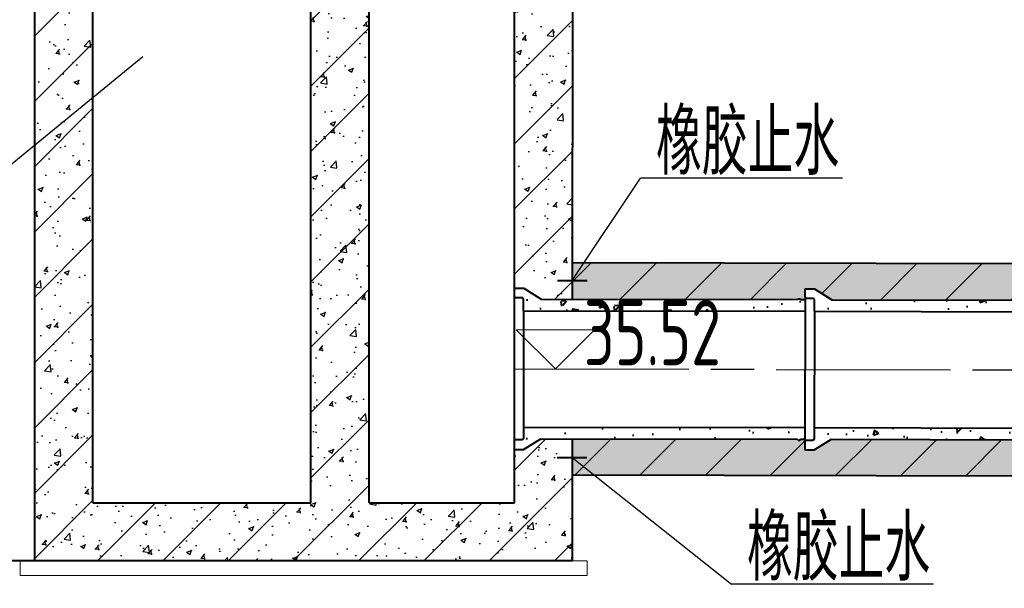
# Model space of a CAD drawing. Header units: millimetres. Extents: x 65530 to 130460, y -103607 to -18875.
# Tile 48 of 73: x 87924 to 88601, y -46296 to -45905. Entities that reach past the tile are written whole.
import ezdxf

# ---------------------------------------------------------------- set-up
doc = ezdxf.new("R2010")
doc.units = ezdxf.units.MM
doc.header["$LTSCALE"] = 0.5
doc.linetypes.add('ACAD_ISO08W100', pattern=[36, 24, -3, 6, -3])
doc.layers.add('图层2', color=3, linetype='ACAD_ISO08W100')
for name, color, linetype, lineweight in [('标注线', 4, 'Continuous', 13), ('粗线', 1, 'Continuous', 40), ('细实线', 7, 'Continuous', 25), ('虚线', 3, 'Continuous', 20)]:
    doc.layers.add(name, color=color, linetype=linetype, lineweight=lineweight)
doc.styles.add('HzTxt', font='tssdeng.shx', dxfattribs={"width": 0.7, "bigfont": 'hztxt.shx'})
pattern_1 = [(45, (0, 0), (-22.45064030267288, 22.45064030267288), [])]
pattern_2 = [(49.99999999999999, (0, 0), (36.4369337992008, -3.187817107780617), [3.81, -41.91]), (355, (0, 0), (-7.048565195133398, 38.211328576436), [3.048, -33.528]), (100.451, (3.0364, -0.26565), (29.38850033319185, 35.02333756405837), [3.238, -35.618]), (46.18420000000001, (0, 10.16), (54.21580817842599, -8.40846558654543), [5.715, -62.865]), (96.6356, (4.517980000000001, 9.4593), (47.48084689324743, 49.48511117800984), [4.857, -53.427]), (351.1840000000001, (0, 10.16), (47.48092116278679, 49.48502357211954), [4.572, -50.292]), (21, (5.08, 7.620000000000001), (30.32297596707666, -20.4531037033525), [3.81, -41.91]), (326.0000000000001, (5.08, 7.620000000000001), (12.36040566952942, 36.83759322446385), [3.048, -33.528]), (71.4514, (7.6069, 5.91558), (42.6832981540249, 16.38457154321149), [3.238, -35.618]), (37.50000000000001, (0, 0), (0.6177206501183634, 16.91100777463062), [0, -33.1216, 0, -34.036, 0, -33.655]), (7.499999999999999, (0, 0), (13.36393250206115, 20.0361149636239), [0, -19.4056, 0, -32.3596, 0, -12.827]), (327.5, (-11.3284, 0), (27.11811903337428, -1.145748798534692), [0, -12.7, 0, -39.624, 0, -52.578]), (317.5, (-16.4084, 0), (29.62583627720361, 5.085298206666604), [0, -16.51, 0, -26.3144, 0, -37.338])]

# ---------------------------------------------------------------- blocks, each defined once
blk = doc.blocks.new('0.6m')
at = {"linetype": 'Continuous'}
h = blk.add_hatch(dxfattribs=at)
h.set_pattern_fill('AR-CONC', color=256, scale=0.2, style=0)
h.set_pattern_definition([(49.99999999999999, (0, 10), (36.4369337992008, -3.187817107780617), [3.81, -41.91]), (355, (0, 10), (-7.048565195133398, 38.211328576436), [3.048, -33.528]), (100.451, (3.0364, 9.73435), (29.38850033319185, 35.02333756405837), [3.238, -35.618]), (46.18420000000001, (0, 20.16), (54.21580817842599, -8.40846558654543), [5.715, -62.865]), (96.6356, (4.517980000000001, 19.4593), (47.48084689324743, 49.48511117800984), [4.857, -53.427]), (351.1840000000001, (0, 20.16), (47.48092116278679, 49.48502357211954), [4.572, -50.292]), (21, (5.08, 17.62), (30.32297596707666, -20.4531037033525), [3.81, -41.91]), (326.0000000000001, (5.08, 17.62), (12.36040566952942, 36.83759322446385), [3.048, -33.528]), (71.4514, (7.6069, 15.91558), (42.6832981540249, 16.38457154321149), [3.238, -35.618]), (37.50000000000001, (0, 10), (0.6177206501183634, 16.91100777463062), [0, -33.1216, 0, -34.036, 0, -33.655]), (7.499999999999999, (0, 10), (13.36393250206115, 20.0361149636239), [0, -19.4056, 0, -32.3596, 0, -12.827]), (327.5, (-11.3284, 10), (27.11811903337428, -1.145748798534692), [0, -12.7, 0, -39.624, 0, -52.578]), (317.5, (-16.4084, 10), (29.62583627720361, 5.085298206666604), [0, -16.51, 0, -26.3144, 0, -37.338])])
h.paths.add_polyline_path([(5.40000000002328, 18), (4.800000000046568, 18.54000000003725), (3.599999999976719, 18.54000000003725), (3.000000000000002, 18), (0, 18), (0, 10), (193.7000000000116, 10), (193.7000000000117, 17.81999999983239), (194.2999999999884, 18.77999999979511), (199.1000000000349, 18.77999999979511), (200.0000000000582, 19.37999999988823), (200.0000000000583, 25.37999999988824), (193.7000000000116, 25.37999999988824), (181.6464292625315, 18)])
h = blk.add_hatch(dxfattribs=at)
h.set_pattern_fill('AR-CONC', color=256, scale=0.2, style=0)
h.set_pattern_definition([(49.99999999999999, (0, -85.37999999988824), (36.4369337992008, -3.187817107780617), [3.81, -41.91]), (355, (0, -85.37999999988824), (-7.048565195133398, 38.211328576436), [3.048, -33.528]), (100.451, (3.036399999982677, -85.64564999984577), (29.38850033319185, 35.02333756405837), [3.238, -35.618]), (46.18420000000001, (0, -75.21999999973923), (54.21580817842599, -8.40846558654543), [5.715, -62.865]), (96.6356, (4.517980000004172, -75.9206999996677), (47.48084689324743, 49.48511117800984), [4.857, -53.427]), (351.1840000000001, (0, -75.21999999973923), (47.48092116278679, 49.48502357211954), [4.572, -50.292]), (21, (5.080000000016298, -77.75999999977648), (30.32297596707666, -20.4531037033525), [3.81, -41.91]), (326.0000000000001, (5.080000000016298, -77.75999999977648), (12.36040566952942, 36.83759322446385), [3.048, -33.528]), (71.4514, (7.606900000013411, -79.4644200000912), (42.6832981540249, 16.38457154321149), [3.238, -35.618]), (37.50000000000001, (0, -85.37999999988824), (0.6177206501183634, 16.91100777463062), [0, -33.1216, 0, -34.036, 0, -33.655]), (7.499999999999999, (0, -85.37999999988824), (13.36393250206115, 20.0361149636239), [0, -19.4056, 0, -32.3596, 0, -12.827]), (327.5, (-11.32839999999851, -85.37999999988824), (27.11811903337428, -1.145748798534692), [0, -12.7, 0, -39.624, 0, -52.578]), (317.5, (-16.40840000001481, -85.37999999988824), (29.62583627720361, 5.085298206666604), [0, -16.51, 0, -26.3144, 0, -37.338])])
h.paths.add_polyline_path([(0, -70), (0, -78), (3, -78), (3.599999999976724, -78.54000000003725), (4.800000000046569, -78.54000000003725), (5.400000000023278, -78), (181.6464292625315, -78), (193.7000000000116, -85.37999999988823), (200.0000000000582, -85.37999999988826), (200.0000000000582, -79.37999999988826), (199.1000000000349, -78.77999999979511), (194.2999999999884, -78.77999999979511), (193.7000000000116, -77.81999999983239), (193.7000000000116, -70)])
for p, q in [((193.7000000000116, 25.37999999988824), (181.6464292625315, 18)), ((200.0000000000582, 25.37999999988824), (193.7000000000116, 25.37999999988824)), ((200.0000000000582, 19.37999999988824), (200.0000000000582, 25.37999999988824)), ((0, -78), (0, 18)), ((3, 18), (0, 18)), ((3.599999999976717, 18.54000000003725), (3, 18)), ((4.800000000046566, 18.54000000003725), (3.599999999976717, 18.54000000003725)), ((4.800000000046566, 18.54000000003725), (5.400000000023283, 18)), ((181.6464292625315, 18), (5.400000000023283, 18)), ((193.7000000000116, 17.81999999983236), (194.2999999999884, 18.77999999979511)), ((193.7000000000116, -70), (193.7000000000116, 17.81999999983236)), ((194.2999999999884, 18.77999999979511), (199.1000000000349, 18.77999999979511)), ((199.1000000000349, 18.77999999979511), (200.0000000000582, 19.37999999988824)), ((193.7000000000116, 10), (0, 10)), ((193.7000000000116, -70), (0, -70)), ((193.7000000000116, -70), (193.7000000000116, -77.81999999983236)), ((3, -78), (0, -78)), ((3.599999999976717, -78.54000000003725), (3, -78)), ((4.800000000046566, -78.54000000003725), (3.599999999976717, -78.54000000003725)), ((4.800000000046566, -78.54000000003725), (5.400000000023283, -78)), ((181.6464292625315, -78), (5.400000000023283, -78)), ((193.7000000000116, -85.37999999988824), (181.6464292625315, -78)), ((193.7000000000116, -77.81999999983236), (194.2999999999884, -78.77999999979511)), ((194.2999999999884, -78.77999999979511), (199.1000000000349, -78.77999999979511)), ((199.1000000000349, -78.77999999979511), (200.0000000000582, -79.37999999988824)), ((200.0000000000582, -79.37999999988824), (200.0000000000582, -85.37999999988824)), ((200.0000000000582, -85.37999999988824), (193.7000000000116, -85.37999999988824))]:
    blk.add_line(p, q)
at = {"layer": '虚线', "ltscale": 0.2}
blk.add_line((200.0000000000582, 19.37999999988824), (200.0000000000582, -79.37999999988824), dxfattribs=at)

msp = doc.modelspace()

# ---------------------------------------------------------------- hatches: boundary and pattern name
h = msp.add_hatch()
h.set_pattern_fill('ANSI31', color=4, scale=10, style=0)
h.set_pattern_definition(pattern_1)
h.paths.add_polyline_path([(88124.4327149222, -46237.24316990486), (87974.43219492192, -46237.24316990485), (87974.43219492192, -45958.5782474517), (87934.43198692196, -45991.30655646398), (87934.43198692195, -46277.24316990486), (88304.12498208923, -46277.24316990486), (88304.1650917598, -46193.28651243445), (88282.60835893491, -46193.24276421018), (88270.53983573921, -46200.59828699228), (88264.43339092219, -46200.58589429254), (88264.43339092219, -46237.24316990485), (88164.43287092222, -46237.24316990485), (88164.43287092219, -45897.24296190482), (88124.43271492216, -45897.24296190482)])
h.paths.add_polyline_path([(88304.28741466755, -45897.24296190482), (88264.43339092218, -45897.24296190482), (88264.43339092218, -46089.8256662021), (88270.76461671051, -46089.83851508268), (88282.80318534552, -46097.24296190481), (88304.1918454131, -46097.2863690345)])
h.paths.add_polyline_path([(88264.43339092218, -45897.24296190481), (88304.28741466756, -45897.24296190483), (88304.43359892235, -45591.25337812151), (88264.43339092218, -45591.25337812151)])
h.paths.add_polyline_path([(87974.43219492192, -45814.86447077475), (87934.43198692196, -45784.26255579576), (87934.43198692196, -45991.30655646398), (87974.4321949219, -45958.57824745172)])
h.paths.add_polyline_path([(87968.92239801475, -45720.30982482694), (87974.43219492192, -45720.30982482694), (87974.43219492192, -45591.2533781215), (87934.43198692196, -45591.25337812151), (87934.43198692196, -45784.26255579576), (87974.4321949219, -45814.86447077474), (87974.43219492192, -45725.81962173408)])
h.paths.add_polyline_path([(88209.07840007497, -45904.53877456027), (88329.02070776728, -45904.53877456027), (88329.02070776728, -45850.01954379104), (88209.07840007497, -45850.01954379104)], flags=9)
h = msp.add_hatch()
h.set_pattern_fill('AR-CONC', color=4, scale=0.2, style=0)
h.set_pattern_definition(pattern_2)
h.paths.add_polyline_path([(87934.43198692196, -45784.26255579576), (87974.4321949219, -45814.86447077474), (87974.43219492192, -45725.81962173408), (87968.92239801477, -45720.30982482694), (87974.43219492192, -45720.30982482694), (87974.43219492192, -45591.2533781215), (87934.43198692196, -45591.25337812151)])
h.paths.add_polyline_path([(87974.43219492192, -45814.86447077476), (87934.43198692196, -45784.26255579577), (87934.43198692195, -45991.30655646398), (87974.43219492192, -45958.5782474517)])
h.paths.add_polyline_path([(87934.43198692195, -46277.24316990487), (88304.12498208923, -46277.24316990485), (88304.16509175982, -46193.28651243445), (88282.6083589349, -46193.24276421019), (88270.53983573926, -46200.59828699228), (88264.4333909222, -46200.58589429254), (88264.43339092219, -46237.24316990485), (88164.43287092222, -46237.24316990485), (88164.43287092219, -45897.24296190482), (88124.43271492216, -45897.24296190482), (88124.43271492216, -46237.24316990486), (87974.43219492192, -46237.24316990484), (87974.4321949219, -45958.5782474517), (87934.43198692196, -45991.30655646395)])
h.paths.add_polyline_path([(88304.43359892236, -45591.25337812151), (88264.43339092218, -45591.2533781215), (88264.43339092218, -45897.24296190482), (88304.28741466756, -45897.24296190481)])
h.paths.add_polyline_path([(88304.28741466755, -45897.24296190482), (88264.43339092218, -45897.24296190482), (88264.43339092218, -46089.8256662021), (88270.76461671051, -46089.83851508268), (88282.80318534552, -46097.24296190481), (88304.1918454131, -46097.2863690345)])
h.paths.add_polyline_path([(88209.07840007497, -45904.53877456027), (88329.02070776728, -45904.53877456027), (88329.02070776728, -45850.01954379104), (88209.07840007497, -45850.01954379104)], flags=9)
h = msp.add_hatch()
h.set_pattern_fill('AR-CONC', color=4, scale=0.2, style=0)
h.set_pattern_definition(pattern_2)
h.paths.add_polyline_path([(91624.73188490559, -46225.02534476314), (91624.71919018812, -46200.02539753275), (91482.60176911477, -46199.7369779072), (91470.53324591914, -46207.09250068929), (91464.23325889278, -46207.0797152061), (91464.24543554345, -46201.07972756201), (91464.24823617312, -46199.69973040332), (91461.24824235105, -46199.69364207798), (91460.64714768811, -46200.23242330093), (91459.44715015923, -46200.22998797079), (91458.84824729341, -46199.68877141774), (91282.60218097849, -46199.33108955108), (91270.53365778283, -46206.68661233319), (91264.23367075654, -46206.67382684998), (91264.2458474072, -46200.6738392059), (91264.24864803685, -46199.29384204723), (91261.24865421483, -46199.28775372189), (91260.64755955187, -46199.82653494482), (91259.44756202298, -46199.8240996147), (91258.84865915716, -46199.28288306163), (91082.60259284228, -46198.92520119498), (91070.53406964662, -46206.28072397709), (91064.23408262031, -46206.26793849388), (91064.24625927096, -46200.2679508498), (91064.24905990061, -46198.88795369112), (91061.24906607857, -46198.88186536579), (91060.64797141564, -46199.42064658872), (91059.44797388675, -46199.41821125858), (91058.8490710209, -46198.87699470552), (90882.60300470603, -46198.51931283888), (90870.53448151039, -46205.87483562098), (90864.23449448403, -46205.86205013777), (90864.24667113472, -46199.86206249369), (90864.2494717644, -46198.48206533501), (90861.24947794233, -46198.47597700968), (90860.64838327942, -46199.01475823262), (90859.4483857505, -46199.01232290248), (90858.84948288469, -46198.47110634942), (90682.6034165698, -46198.11342448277), (90670.53489337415, -46205.46894726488), (90664.23490634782, -46205.45616178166), (90664.24708299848, -46199.45617413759), (90664.24988362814, -46198.07617697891), (90661.2498898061, -46198.07008865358), (90660.64879514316, -46198.6088698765), (90659.44879761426, -46198.60643454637), (90658.84989474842, -46198.06521799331), (90482.60382843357, -46197.70753612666), (90470.5353052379, -46205.06305890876), (90464.23531821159, -46205.05027342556), (90464.24749486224, -46199.05028578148), (90464.2502954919, -46197.6702886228), (90461.25030166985, -46197.66420029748), (90460.6492070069, -46198.20298152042), (90459.449209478, -46198.20054619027), (90458.85030661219, -46197.65932963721), (90282.60424029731, -46197.30164777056), (90270.53571710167, -46204.65717055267), (90264.23573007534, -46204.64438506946), (90264.247906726, -46198.64439742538), (90264.25070735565, -46197.2644002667), (90261.2507135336, -46197.25831194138), (90260.64961887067, -46197.7970931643), (90259.44962134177, -46197.79465783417), (90258.85071847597, -46197.25344128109), (90082.60465216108, -46196.89575941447), (90070.53612896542, -46204.25128219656), (90064.23614193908, -46204.23849671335), (90064.24831858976, -46198.23850906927), (90064.2511192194, -46196.8585119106), (90061.25112539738, -46196.85242358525), (90060.65003073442, -46197.3912048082), (90059.45003320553, -46197.38876947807), (90058.85113033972, -46196.84755292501), (89882.6050640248, -46196.48987105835), (89870.5365408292, -46203.84539384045), (89864.23655380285, -46203.83260835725), (89864.24873045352, -46197.83262071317), (89864.25153108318, -46196.45262355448), (89861.25153726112, -46196.44653522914), (89860.6504425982, -46196.9853164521), (89859.45044506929, -46196.98288112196), (89858.85154220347, -46196.44166456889), (89682.60547588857, -46196.08398270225), (89670.53695269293, -46203.43950548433), (89664.23696566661, -46203.42672000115), (89664.24914231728, -46197.42673235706), (89664.25194294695, -46196.04673519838), (89661.25194912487, -46196.04064687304), (89660.65085446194, -46196.57942809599), (89659.45085693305, -46196.57699276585), (89658.85195406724, -46196.0357762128), (89482.60588775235, -46195.67809434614), (89470.53736455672, -46203.03361712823), (89464.23737753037, -46203.02083164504), (89464.24955418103, -46197.02084400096), (89464.25235481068, -46195.64084684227), (89461.25236098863, -46195.63475851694), (89460.6512663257, -46196.17353973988), (89459.45126879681, -46196.17110440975), (89458.852365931, -46195.62988785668), (89282.60629961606, -46195.27220599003), (89270.53777642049, -46202.62772877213), (89264.23778939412, -46202.61494328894), (89264.2499660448, -46196.61495564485), (89264.25276667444, -46195.23495848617), (89261.25277285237, -46195.22887016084), (89260.65167818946, -46195.76765138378), (89259.45168066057, -46195.76521605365), (89258.85277779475, -46195.22399950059), (89082.60671147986, -46194.86631763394), (89070.53818828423, -46202.22184041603), (89064.23820125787, -46202.20905493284), (89064.25037790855, -46196.20906728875), (89064.25317853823, -46194.82907013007), (89061.25318471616, -46194.82298180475), (89060.65209005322, -46195.36176302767), (89059.45209252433, -46195.35932769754), (89058.8531896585, -46194.81811114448), (88882.60712334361, -46194.46042927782), (88870.53860014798, -46201.81595205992), (88864.23861312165, -46201.80316657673), (88864.25078977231, -46195.80317893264), (88864.25359040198, -46194.42318177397), (88861.25359657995, -46194.41709344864), (88860.65250191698, -46194.95587467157), (88859.45250438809, -46194.95343934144), (88858.85360152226, -46194.41222278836), (88682.6075352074, -46194.05454092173), (88670.53901201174, -46201.41006370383), (88664.2390249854, -46201.39727822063), (88664.25120163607, -46195.39729057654), (88664.25400226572, -46194.01729341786), (88661.25400844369, -46194.01120509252), (88660.65291378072, -46194.54998631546), (88659.45291625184, -46194.54755098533), (88658.85401338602, -46194.00633443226), (88482.60794707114, -46193.64865256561), (88470.53942387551, -46201.00417534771), (88464.23943684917, -46200.99138986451), (88464.25161349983, -46194.99140222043), (88464.25441412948, -46193.61140506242), (88461.25442030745, -46193.60531673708), (88460.65332564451, -46194.14409796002), (88459.4533281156, -46194.1416626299), (88458.85442524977, -46193.60044607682), (88304.16509175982, -46193.28651243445), (88304.1531482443, -46218.28640966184)])
h.paths.add_polyline_path([(88304.20378897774, -46072.2863690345), (88304.1918454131, -46097.28636903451), (88459.0492516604, -46097.60064377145), (88459.65034632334, -46097.06186254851), (88460.85034385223, -46097.06429787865), (88461.44924671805, -46097.60551443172), (88464.44924054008, -46097.61160275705), (88464.45204116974, -46096.23160559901), (88464.46421782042, -46090.23161795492), (88470.76420484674, -46090.24440343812), (88482.80277348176, -46097.64885026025), (88659.04883979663, -46098.00653212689), (88659.64993445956, -46097.46775090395), (88660.84993198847, -46097.47018623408), (88661.44883485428, -46098.01140278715), (88664.44882867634, -46098.01749111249), (88664.45162930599, -46096.63749395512), (88664.46380595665, -46090.63750631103), (88670.763792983, -46090.65029179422), (88682.80236161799, -46098.05473861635), (88859.04842793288, -46098.41242048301), (88859.64952259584, -46097.87363926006), (88860.84952012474, -46097.8760745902), (88861.44842299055, -46098.41729114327), (88864.44841681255, -46098.42337946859), (88864.45121744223, -46097.04338231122), (88864.46339409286, -46091.04339466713), (88870.76338111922, -46091.05618015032), (88882.80194975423, -46098.46062697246), (89059.04801606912, -46098.81830883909), (89059.6491107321, -46098.27952761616), (89060.84910826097, -46098.2819629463), (89061.44801112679, -46098.82317949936), (89064.44800494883, -46098.8292678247), (89064.45080557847, -46097.44927066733), (89064.46298222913, -46091.44928302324), (89070.76296925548, -46091.46206850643), (89082.8015378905, -46098.86651532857), (89259.04760420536, -46099.2241971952), (89259.6486988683, -46098.68541597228), (89260.8486963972, -46098.68785130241), (89261.44759926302, -46099.22906785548), (89264.44759308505, -46099.2351561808), (89264.45039371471, -46097.85515902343), (89264.46257036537, -46091.85517137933), (89270.7625573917, -46091.86795686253), (89282.80112602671, -46099.27240368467), (89459.04719234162, -46099.6300855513), (89459.64828700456, -46099.09130432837), (89460.84828453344, -46099.09373965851), (89461.44718739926, -46099.63495621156), (89464.44718122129, -46099.6410445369), (89464.44998185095, -46098.26104737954), (89464.4621585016, -46092.26105973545), (89470.76214552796, -46092.27384521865), (89482.80071416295, -46099.67829204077), (89659.04678047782, -46100.03597390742), (89659.64787514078, -46099.49719268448), (89660.84787266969, -46099.49962801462), (89661.4467755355, -46100.04084456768), (89664.44676935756, -46100.04693289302), (89664.44956998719, -46098.66693573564), (89664.46174663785, -46092.66694809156), (89670.7617336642, -46092.67973357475), (89682.8003022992, -46100.08418039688), (89859.04636861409, -46100.44186226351), (89859.64746327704, -46099.90308104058), (89860.84746080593, -46099.90551637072), (89861.44636367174, -46100.44673292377), (89864.4463574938, -46100.45282124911), (89864.44915812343, -46099.07282409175), (89864.4613347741, -46093.07283644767), (89870.76132180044, -46093.08562193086), (89882.79989043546, -46100.49006875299), (89894.27211663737, -46100.51335101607), (89894.27211663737, -46075.51332677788)])
h.paths.add_polyline_path([(89894.27211663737, -46075.51332677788), (89894.27211663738, -46100.51335101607), (90059.04595675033, -46100.84775061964), (90059.64705141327, -46100.30896939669), (90060.84704894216, -46100.31140472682), (90061.445951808, -46100.8526212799), (90064.44594563, -46100.85870960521), (90064.44874625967, -46099.47871244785), (90064.46092291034, -46093.47872480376), (90070.76090993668, -46093.49151028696), (90082.79947857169, -46100.8959571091), (90259.04554488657, -46101.25363897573), (90259.64663954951, -46100.71485775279), (90260.8466370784, -46100.71729308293), (90261.44553994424, -46101.25850963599), (90264.44553376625, -46101.26459796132), (90264.44833439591, -46099.88460080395), (90264.4605110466, -46093.88461315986), (90270.76049807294, -46093.89739864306), (90282.79906670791, -46101.3018454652), (90459.04513302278, -46101.65952733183), (90459.64622768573, -46101.1207461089), (90460.84622521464, -46101.12318143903), (90461.44512808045, -46101.66439799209), (90464.44512190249, -46101.67048631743), (90464.44792253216, -46100.29048916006), (90464.46009918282, -46094.29050151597), (90470.76008620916, -46094.30328699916), (90482.79865484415, -46101.7077338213), (90659.04472115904, -46102.06541568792), (90659.64581582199, -46101.52663446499), (90660.84581335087, -46101.52906979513), (90661.44471621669, -46102.07028634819), (90664.44471003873, -46102.07637467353), (90664.4475106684, -46100.69637751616), (90664.45968731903, -46094.69638987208), (90670.75967434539, -46094.70917535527), (90682.79824298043, -46102.11362217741), (90859.04430929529, -46102.47130404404), (90859.64540395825, -46101.93252282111), (90860.84540148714, -46101.93495815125), (90861.44430435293, -46102.4761747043), (90864.44429817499, -46102.48226302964), (90864.44709880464, -46101.10226587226), (90864.45927545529, -46095.10227822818), (90870.75926248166, -46095.11506371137), (90882.79783111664, -46102.51951053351), (91059.04389743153, -46102.87719240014), (91059.64499209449, -46102.33841117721), (91060.84498962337, -46102.34084650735), (91061.44389248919, -46102.8820630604), (91064.44388631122, -46102.88815138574), (91064.44668694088, -46101.50815422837), (91064.45886359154, -46095.50816658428), (91070.7588506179, -46095.52095206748), (91082.79741925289, -46102.92539888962), (91259.04348556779, -46103.28308075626), (91259.64458023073, -46102.74429953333), (91260.8445777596, -46102.74673486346), (91261.44348062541, -46103.28795141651), (91264.44347444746, -46103.29403974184), (91264.44627507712, -46101.91404258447), (91264.45845172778, -46095.91405494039), (91270.75843875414, -46095.92684042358), (91282.79700738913, -46103.33128724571), (91459.04307370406, -46103.68896911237), (91459.64416836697, -46103.15018788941), (91460.84416589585, -46103.15262321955), (91461.44306876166, -46103.6938397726), (91464.4430625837, -46103.69992809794), (91464.44586321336, -46102.31993094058), (91464.45803986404, -46096.3199432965), (91470.75802689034, -46096.33272877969), (91482.79659552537, -46103.73717560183), (91624.67550986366, -46104.02511119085), (91624.66281509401, -46079.02506118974)])
h = msp.add_hatch()
h.set_pattern_fill('ANSI31', color=4, scale=10, style=0)
h.set_pattern_definition(pattern_1)
h.paths.add_polyline_path([(89882.60506402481, -46196.48987105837), (89870.53654082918, -46203.84539384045), (89864.23655380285, -46203.83260835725), (89864.24873045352, -46197.83262071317), (89864.25153108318, -46196.45262355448), (89861.25153726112, -46196.44653522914), (89860.6504425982, -46196.9853164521), (89859.45044506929, -46196.98288112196), (89858.85154220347, -46196.44166456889), (89682.60547588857, -46196.08398270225), (89670.53695269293, -46203.43950548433), (89664.23696566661, -46203.42672000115), (89664.24914231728, -46197.42673235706), (89664.25194294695, -46196.04673519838), (89661.25194912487, -46196.04064687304), (89660.65085446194, -46196.57942809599), (89659.45085693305, -46196.57699276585), (89658.85195406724, -46196.0357762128), (89482.60588775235, -46195.67809434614), (89470.53736455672, -46203.03361712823), (89464.23737753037, -46203.02083164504), (89464.24955418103, -46197.02084400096), (89464.25235481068, -46195.64084684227), (89461.25236098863, -46195.63475851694), (89460.6512663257, -46196.17353973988), (89459.45126879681, -46196.17110440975), (89458.852365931, -46195.62988785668), (89282.60629961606, -46195.27220599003), (89270.53777642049, -46202.62772877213), (89264.23778939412, -46202.61494328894), (89264.2499660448, -46196.61495564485), (89264.25276667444, -46195.23495848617), (89261.25277285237, -46195.22887016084), (89260.65167818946, -46195.76765138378), (89259.45168066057, -46195.76521605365), (89258.85277779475, -46195.22399950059), (89082.60671147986, -46194.86631763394), (89070.53818828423, -46202.22184041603), (89064.23820125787, -46202.20905493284), (89064.25037790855, -46196.20906728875), (89064.25317853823, -46194.82907013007), (89061.25318471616, -46194.82298180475), (89060.65209005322, -46195.36176302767), (89059.45209252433, -46195.35932769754), (89058.8531896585, -46194.81811114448), (88882.60712334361, -46194.46042927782), (88870.53860014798, -46201.81595205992), (88864.23861312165, -46201.80316657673), (88864.25078977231, -46195.80317893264), (88864.25359040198, -46194.42318177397), (88861.25359657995, -46194.41709344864), (88860.65250191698, -46194.95587467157), (88859.45250438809, -46194.95343934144), (88858.85360152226, -46194.41222278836), (88682.6075352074, -46194.05454092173), (88670.53901201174, -46201.41006370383), (88664.2390249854, -46201.39727822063), (88664.25120163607, -46195.39729057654), (88664.25400226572, -46194.01729341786), (88661.25400844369, -46194.01120509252), (88660.65291378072, -46194.54998631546), (88659.45291625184, -46194.54755098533), (88658.85401338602, -46194.00633443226), (88482.60794707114, -46193.64865256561), (88470.53942387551, -46201.00417534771), (88464.23943684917, -46200.99138986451), (88464.25161349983, -46194.99140222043), (88464.25441412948, -46193.61140506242), (88461.25442030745, -46193.60531673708), (88460.65332564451, -46194.14409796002), (88459.4533281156, -46194.1416626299), (88458.85442524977, -46193.60044607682), (88304.16509175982, -46193.28651243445), (88304.1531482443, -46218.28640966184), (91624.73188490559, -46225.02534476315), (91624.7191901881, -46200.02539753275), (91482.60176911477, -46199.7369779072), (91470.53324591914, -46207.09250068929), (91464.23325889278, -46207.0797152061), (91464.24543554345, -46201.07972756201), (91464.24823617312, -46199.69973040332), (91461.24824235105, -46199.69364207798), (91460.64714768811, -46200.23242330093), (91459.44715015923, -46200.22998797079), (91458.84824729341, -46199.68877141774), (91282.60218097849, -46199.33108955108), (91270.53365778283, -46206.68661233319), (91264.23367075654, -46206.67382684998), (91264.2458474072, -46200.6738392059), (91264.24864803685, -46199.29384204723), (91261.24865421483, -46199.28775372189), (91260.64755955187, -46199.82653494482), (91259.44756202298, -46199.8240996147), (91258.84865915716, -46199.28288306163), (91082.60259284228, -46198.92520119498), (91070.53406964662, -46206.28072397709), (91064.23408262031, -46206.26793849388), (91064.24625927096, -46200.2679508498), (91064.24905990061, -46198.88795369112), (91061.24906607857, -46198.88186536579), (91060.64797141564, -46199.42064658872), (91059.44797388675, -46199.41821125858), (91058.8490710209, -46198.87699470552), (90882.60300470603, -46198.51931283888), (90870.53448151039, -46205.87483562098), (90864.23449448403, -46205.86205013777), (90864.24667113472, -46199.86206249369), (90864.2494717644, -46198.48206533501), (90861.24947794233, -46198.47597700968), (90860.64838327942, -46199.01475823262), (90859.4483857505, -46199.01232290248), (90858.84948288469, -46198.47110634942), (90682.6034165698, -46198.11342448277), (90670.53489337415, -46205.46894726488), (90664.23490634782, -46205.45616178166), (90664.24708299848, -46199.45617413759), (90664.24988362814, -46198.07617697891), (90661.2498898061, -46198.07008865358), (90660.64879514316, -46198.6088698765), (90659.44879761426, -46198.60643454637), (90658.84989474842, -46198.06521799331), (90482.60382843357, -46197.70753612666), (90470.5353052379, -46205.06305890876), (90464.23531821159, -46205.05027342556), (90464.24749486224, -46199.05028578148), (90464.2502954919, -46197.6702886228), (90461.25030166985, -46197.66420029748), (90460.6492070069, -46198.20298152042), (90459.449209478, -46198.20054619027), (90458.85030661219, -46197.65932963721), (90282.60424029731, -46197.30164777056), (90270.53571710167, -46204.65717055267), (90264.23573007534, -46204.64438506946), (90264.247906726, -46198.64439742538), (90264.25070735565, -46197.2644002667), (90261.2507135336, -46197.25831194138), (90260.64961887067, -46197.7970931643), (90259.44962134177, -46197.79465783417), (90258.85071847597, -46197.25344128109), (90082.60465216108, -46196.89575941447), (90070.53612896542, -46204.25128219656), (90064.23614193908, -46204.23849671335), (90064.24831858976, -46198.23850906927), (90064.2511192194, -46196.8585119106), (90061.25112539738, -46196.85242358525), (90060.65003073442, -46197.3912048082), (90059.45003320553, -46197.38876947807), (90058.85113033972, -46196.84755292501)])
h.paths.add_polyline_path([(89894.27211663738, -46075.51332677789), (89894.27211663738, -46100.51335101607), (90059.04595675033, -46100.84775061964), (90059.64705141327, -46100.30896939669), (90060.84704894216, -46100.31140472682), (90061.445951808, -46100.8526212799), (90064.44594563, -46100.85870960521), (90064.44874625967, -46099.47871244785), (90064.46092291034, -46093.47872480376), (90070.76090993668, -46093.49151028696), (90082.79947857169, -46100.8959571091), (90259.04554488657, -46101.25363897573), (90259.64663954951, -46100.71485775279), (90260.8466370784, -46100.71729308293), (90261.44553994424, -46101.25850963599), (90264.44553376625, -46101.26459796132), (90264.44833439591, -46099.88460080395), (90264.4605110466, -46093.88461315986), (90270.76049807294, -46093.89739864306), (90282.79906670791, -46101.3018454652), (90459.04513302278, -46101.65952733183), (90459.64622768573, -46101.1207461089), (90460.84622521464, -46101.12318143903), (90461.44512808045, -46101.66439799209), (90464.44512190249, -46101.67048631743), (90464.44792253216, -46100.29048916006), (90464.46009918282, -46094.29050151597), (90470.76008620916, -46094.30328699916), (90482.79865484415, -46101.7077338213), (90659.04472115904, -46102.06541568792), (90659.64581582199, -46101.52663446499), (90660.84581335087, -46101.52906979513), (90661.44471621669, -46102.07028634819), (90664.44471003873, -46102.07637467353), (90664.4475106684, -46100.69637751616), (90664.45968731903, -46094.69638987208), (90670.75967434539, -46094.70917535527), (90682.79824298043, -46102.11362217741), (90859.04430929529, -46102.47130404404), (90859.64540395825, -46101.93252282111), (90860.84540148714, -46101.93495815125), (90861.44430435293, -46102.4761747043), (90864.44429817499, -46102.48226302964), (90864.44709880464, -46101.10226587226), (90864.45927545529, -46095.10227822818), (90870.75926248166, -46095.11506371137), (90882.79783111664, -46102.51951053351), (91059.04389743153, -46102.87719240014), (91059.64499209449, -46102.33841117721), (91060.84498962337, -46102.34084650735), (91061.44389248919, -46102.8820630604), (91064.44388631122, -46102.88815138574), (91064.44668694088, -46101.50815422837), (91064.45886359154, -46095.50816658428), (91070.7588506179, -46095.52095206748), (91082.79741925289, -46102.92539888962), (91259.04348556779, -46103.28308075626), (91259.64458023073, -46102.74429953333), (91260.8445777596, -46102.74673486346), (91261.44348062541, -46103.28795141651), (91264.44347444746, -46103.29403974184), (91264.44627507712, -46101.91404258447), (91264.45845172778, -46095.91405494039), (91270.75843875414, -46095.92684042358), (91282.79700738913, -46103.33128724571), (91459.04307370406, -46103.68896911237), (91459.64416836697, -46103.15018788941), (91460.84416589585, -46103.15262321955), (91461.44306876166, -46103.6938397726), (91464.4430625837, -46103.69992809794), (91464.44586321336, -46102.31993094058), (91464.45803986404, -46096.3199432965), (91470.75802689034, -46096.33272877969), (91482.79659552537, -46103.73717560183), (91624.67550986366, -46104.02511119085), (91624.66281509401, -46079.02506118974)])
h.paths.add_polyline_path([(88304.20378897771, -46072.2863690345), (88304.1918454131, -46097.28636903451), (88459.0492516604, -46097.60064377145), (88459.65034632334, -46097.06186254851), (88460.85034385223, -46097.06429787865), (88461.44924671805, -46097.60551443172), (88464.44924054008, -46097.61160275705), (88464.45204116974, -46096.23160559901), (88464.46421782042, -46090.23161795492), (88470.76420484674, -46090.24440343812), (88482.80277348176, -46097.64885026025), (88659.04883979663, -46098.00653212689), (88659.64993445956, -46097.46775090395), (88660.84993198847, -46097.47018623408), (88661.44883485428, -46098.01140278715), (88664.44882867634, -46098.01749111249), (88664.45162930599, -46096.63749395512), (88664.46380595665, -46090.63750631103), (88670.763792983, -46090.65029179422), (88682.80236161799, -46098.05473861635), (88859.04842793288, -46098.41242048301), (88859.64952259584, -46097.87363926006), (88860.84952012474, -46097.8760745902), (88861.44842299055, -46098.41729114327), (88864.44841681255, -46098.42337946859), (88864.45121744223, -46097.04338231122), (88864.46339409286, -46091.04339466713), (88870.76338111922, -46091.05618015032), (88882.80194975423, -46098.46062697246), (89059.04801606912, -46098.81830883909), (89059.6491107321, -46098.27952761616), (89060.84910826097, -46098.2819629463), (89061.44801112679, -46098.82317949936), (89064.44800494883, -46098.8292678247), (89064.45080557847, -46097.44927066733), (89064.46298222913, -46091.44928302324), (89070.76296925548, -46091.46206850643), (89082.8015378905, -46098.86651532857), (89259.04760420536, -46099.2241971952), (89259.6486988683, -46098.68541597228), (89260.8486963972, -46098.68785130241), (89261.44759926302, -46099.22906785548), (89264.44759308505, -46099.2351561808), (89264.45039371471, -46097.85515902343), (89264.46257036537, -46091.85517137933), (89270.7625573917, -46091.86795686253), (89282.80112602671, -46099.27240368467), (89459.04719234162, -46099.6300855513), (89459.64828700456, -46099.09130432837), (89460.84828453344, -46099.09373965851), (89461.44718739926, -46099.63495621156), (89464.44718122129, -46099.6410445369), (89464.44998185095, -46098.26104737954), (89464.4621585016, -46092.26105973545), (89470.76214552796, -46092.27384521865), (89482.80071416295, -46099.67829204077), (89659.04678047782, -46100.03597390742), (89659.64787514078, -46099.49719268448), (89660.84787266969, -46099.49962801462), (89661.4467755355, -46100.04084456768), (89664.44676935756, -46100.04693289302), (89664.44956998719, -46098.66693573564), (89664.46174663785, -46092.66694809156), (89670.7617336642, -46092.67973357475), (89682.8003022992, -46100.08418039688), (89859.04636861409, -46100.44186226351), (89859.64746327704, -46099.90308104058), (89860.84746080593, -46099.90551637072), (89861.44636367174, -46100.44673292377), (89864.4463574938, -46100.45282124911), (89864.44915812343, -46099.07282409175), (89864.4613347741, -46093.07283644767), (89870.76132180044, -46093.08562193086), (89882.79989043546, -46100.49006875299), (89894.27211663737, -46100.51335101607), (89894.27211663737, -46075.51332677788)])

# ---------------------------------------------------------------- linework, layer by layer
at = {"layer": '图层2', "ltscale": 10}
msp.add_line((88264.39094442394, -46145.2056941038), (91664.39321297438, -46152.10581497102), dxfattribs=at)
at = {"layer": '标注线'}
for p, q in [((87924.43351965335, -46287.24316990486), (87924.43351965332, -46277.24316990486)), ((88314.43411330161, -46277.24316990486), (88304.43411330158, -46277.24316990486)), ((88314.43411330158, -46287.24316990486), (88314.43411330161, -46277.24316990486)), ((88314.43411330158, -46287.24316990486), (87924.43351965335, -46287.24316990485))]:
    msp.add_line(p, q, dxfattribs=at)
msp.add_lwpolyline([(88292.53682219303, -46145.26281464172), (88319.4699592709, -46118.32967756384), (88265.60368511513, -46118.32967756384)], close=True, dxfattribs=at)
at = {"layer": '粗线'}
for p, q in [((87934.43198692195, -46277.24316990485), (87934.43198692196, -45591.25337812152)), ((87974.43219492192, -46237.24316990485), (87974.43219492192, -45591.25337812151)), ((88264.43339092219, -46237.24316990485), (88264.43339092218, -45591.25337812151)), ((88304.43359892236, -45591.25337812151), (88304.1918454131, -46097.2863690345)), ((88124.43271492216, -46237.24316990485), (88124.43271492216, -45747.24296190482)), ((88164.4328709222, -46237.24316990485), (88164.43287092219, -45747.24296190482)), ((91624.662815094, -46079.02506118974), (88304.20378897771, -46072.2863690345)), ((88293.96785250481, -46084.39419631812), (88314.4333237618, -46084.39419631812)), ((88304.1650917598, -46193.28651243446), (88304.12498208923, -46277.24316990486)), ((88293.7207825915, -46206.13673994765), (88314.18608526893, -46206.21980674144)), ((91624.7318849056, -46225.02534476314), (88304.20378897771, -46218.28651243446)), ((87974.43219492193, -46237.24316990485), (88124.43271492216, -46237.24316990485)), ((88164.43287092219, -46237.24316990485), (88264.43339092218, -46237.24316990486)), ((88304.43411330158, -46277.24316990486), (87724.43219492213, -46277.24316990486))]:
    msp.add_line(p, q, dxfattribs=at)
at = {"layer": '细实线'}
for p, q in [((87868.58425410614, -46045.18339998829), (88008.75404518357, -45930.49599044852)), ((88304.19800455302, -46084.39419631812), (88351.05055271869, -46014.16091787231)), ((88490.04172545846, -46014.16091787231), (88351.05055271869, -46014.16091787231)), ((88304.15893241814, -46206.17910744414), (88413.65508656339, -46293.17206941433)), ((88552.64625930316, -46293.17206941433), (88413.65508656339, -46293.17206941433))]:
    msp.add_line(p, q, dxfattribs=at)

# ---------------------------------------------------------------- block references
at = {"layer": '粗线', "rotation": 179.8837214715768}
for p in [(88464.29094408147, -46175.61144213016), (88664.29053221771, -46176.0173304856)]:
    msp.add_blockref('0.6m', p, dxfattribs=at)

# ---------------------------------------------------------------- texts
at = {"layer": '标注线', "style": 'HzTxt', "width": 0.7}
for s, p in [('橡胶止水', (88361.79810744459, -46011.86912457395)), ("W10'号检查井", (87679.13567740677, -46037.20477760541)), ('35.52', (88312.1506901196, -46142.76511931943)), ('橡胶止水', (88424.40264128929, -46290.88027611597))]:
    msp.add_text(s, height=45, dxfattribs=at).set_placement(p)

doc.saveas('drawing.dxf')
